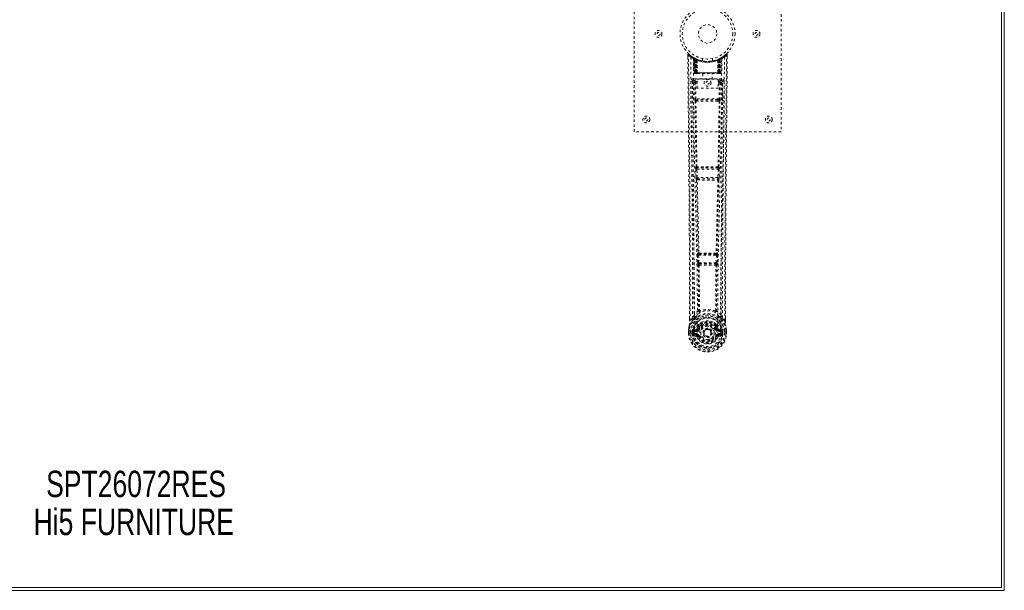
# Model space of a CAD drawing. Header units: inches. Extents: x 31.2 to 102.7, y 25.5 to 85.
# Tile 3 of 4: x 62.5 to 102.7, y 25.5 to 48.9. Entities that reach past the tile are written whole.
import ezdxf

# ---------------------------------------------------------------- set-up
doc = ezdxf.new("R2010")
doc.units = ezdxf.units.IN
doc.header["$MEASUREMENT"] = 0
doc.linetypes.add('SLD-Dashed', pattern=[0.075, 0.05, -0.025])
doc.linetypes.add('SLD-Solid', pattern=[0])
doc.layers.add('HI5-SYMBOLTEXT', color=5, linetype='SLD-Solid')
doc.styles.add('SLDTEXTSTYLE0', font='TXT', dxfattribs={"width": 0.75})

# ---------------------------------------------------------------- blocks, each defined once
blk = doc.blocks.new('SW_NOTE_0')
at = {"layer": 'HI5-SYMBOLTEXT', "color": 0, "char_height": 1.08, "attachment_point": 1, "style": 'SLDTEXTSTYLE0'}
for s, insert in [('SPT26072RES', (0, 1.392)), ('Hi5 FURNITURE', (-0.514, -0.16))]:
    blk.add_mtext(s, dxfattribs=dict(at, insert=insert))

msp = doc.modelspace()

# ---------------------------------------------------------------- linework, layer by layer
at = {"color": 7, "linetype": 'SLD-Solid', "lineweight": 15}
for p, q in [((102.574, 25.654), (102.574, 84.918)), ((102.574, 25.654), (102.574, 84.918)), ((102.692, 25.536), (102.692, 85.036)), ((31.192, 25.536), (102.692, 25.536)), ((31.31, 25.654), (102.574, 25.654)), ((31.31, 25.654), (102.574, 25.654))]:
    msp.add_line(p, q, dxfattribs=at)
at = {"color": 7, "linetype": 'SLD-Dashed', "lineweight": 0}
for p, q in [((87.574, 44.286), (87.574, 52.286)), ((93.574, 52.286), (93.574, 44.286)), ((91.331, 47.45), (91.229, 47.369)), ((89.767, 47.427), (89.768, 47.343)), ((90.005, 47.313), (89.992, 47.32)), ((90.02, 47.288), (90.006, 47.296)), ((90.027, 46.69), (90.006, 47.296)), ((90.041, 46.69), (90.02, 47.288)), ((90.09, 47.268), (90.023, 47.302)), ((90.039, 47.28), (90.062, 46.686)), ((90.107, 47.242), (90.039, 47.277)), ((90.059, 46.69), (90.039, 47.277)), ((90.066, 47.247), (90.079, 47.273)), ((90.066, 47.247), (90.066, 46.69)), ((90.071, 47.245), (90.066, 47.247)), ((90.071, 47.245), (90.084, 47.271)), ((90.071, 46.69), (90.071, 47.245)), ((90.079, 47.273), (90.084, 47.271)), ((90.08, 47.241), (90.092, 47.267)), ((90.08, 46.69), (90.08, 47.241)), ((90.084, 47.239), (90.096, 47.265)), ((90.084, 47.239), (90.084, 46.69)), ((90.091, 47.267), (90.09, 47.268)), ((90.096, 47.265), (90.092, 47.267)), ((90.098, 47.232), (90.11, 47.258)), ((90.098, 47.232), (90.098, 46.69)), ((90.102, 47.23), (90.114, 47.257)), ((90.102, 46.69), (90.102, 47.23)), ((90.107, 47.242), (90.108, 47.241)), ((90.126, 46.69), (90.107, 47.242)), ((90.108, 47.241), (90.127, 46.69)), ((90.11, 47.258), (90.114, 47.257)), ((90.153, 47.212), (90.151, 47.213)), ((90.156, 46.689), (90.151, 47.213)), ((90.153, 47.212), (90.157, 46.69)), ((90.157, 47.239), (90.154, 47.24)), ((90.374, 47.275), (90.374, 47.179)), ((90.774, 47.179), (90.774, 47.275)), ((90.99, 46.69), (90.995, 47.212)), ((90.994, 47.24), (90.991, 47.239)), ((90.997, 47.213), (90.992, 46.689)), ((90.997, 47.213), (90.995, 47.212)), ((91.02, 46.69), (91.039, 47.241)), ((91.041, 47.242), (91.022, 46.69)), ((91.034, 47.257), (91.046, 47.23)), ((91.038, 47.258), (91.064, 47.271)), ((91.038, 47.258), (91.05, 47.232)), ((91.039, 47.241), (91.041, 47.242)), ((91.109, 47.277), (91.041, 47.242)), ((91.046, 47.23), (91.046, 46.69)), ((91.049, 46.69), (91.05, 47.232)), ((91.056, 47.267), (91.052, 47.265)), ((91.052, 47.265), (91.064, 47.239)), ((91.058, 47.268), (91.056, 47.267)), ((91.056, 47.267), (91.068, 47.241)), ((91.124, 47.302), (91.058, 47.268)), ((91.064, 47.271), (91.069, 47.273)), ((91.064, 47.271), (91.076, 47.245)), ((91.064, 46.69), (91.064, 47.239)), ((91.068, 47.241), (91.068, 46.69)), ((91.069, 47.273), (91.078, 47.278)), ((91.069, 47.273), (91.082, 47.247)), ((91.082, 47.247), (91.076, 47.245)), ((91.076, 47.245), (91.076, 46.69)), ((91.081, 46.69), (91.082, 47.247)), ((91.086, 46.686), (91.109, 47.28)), ((91.088, 46.69), (91.109, 47.277)), ((91.101, 47.271), (91.096, 47.272)), ((91.107, 46.69), (91.128, 47.288)), ((91.12, 46.69), (91.141, 47.296)), ((91.141, 47.296), (91.128, 47.288)), ((91.156, 47.32), (91.142, 47.313)), ((91.22, 47.362), (91.159, 47.325)), ((91.381, 47.428), (91.351, 47.428)), ((91.38, 47.342), (91.381, 47.427)), ((90.027, 46.69), (90.041, 46.69)), ((90.066, 46.69), (90.027, 46.69)), ((90.041, 46.69), (90.08, 46.69)), ((90.054, 46.662), (90.058, 46.661)), ((90.059, 46.69), (90.126, 46.69)), ((90.059, 46.661), (90.059, 46.661)), ((90.067, 46.661), (90.072, 46.661)), ((91.076, 46.69), (90.071, 46.69)), ((90.071, 46.661), (90.08, 46.661)), ((90.08, 46.661), (90.084, 46.661)), ((90.084, 46.69), (91.064, 46.69)), ((90.089, 46.661), (90.156, 46.661)), ((90.098, 46.69), (90.102, 46.69)), ((91.046, 46.69), (90.102, 46.69)), ((90.127, 46.69), (90.126, 46.69)), ((90.156, 46.689), (90.157, 46.69)), ((90.157, 46.69), (90.99, 46.69)), ((90.158, 46.661), (90.99, 46.661)), ((90.379, 46.661), (90.379, 46.429)), ((90.769, 46.429), (90.769, 46.661)), ((90.99, 46.69), (90.992, 46.689)), ((90.992, 46.661), (91.059, 46.661)), ((91.022, 46.69), (91.02, 46.69)), ((91.022, 46.69), (91.088, 46.69)), ((91.046, 46.69), (91.049, 46.69)), ((91.063, 46.661), (91.067, 46.661)), ((91.067, 46.661), (91.077, 46.661)), ((91.068, 46.69), (91.107, 46.69)), ((91.076, 46.661), (91.081, 46.661)), ((91.12, 46.69), (91.081, 46.69)), ((91.081, 46.661), (91.081, 46.663)), ((91.088, 46.661), (91.088, 46.661)), ((91.09, 46.661), (91.093, 46.662)), ((91.107, 46.69), (91.12, 46.69)), ((89.96, 46.364), (89.957, 46.346)), ((89.958, 46.344), (89.957, 46.343)), ((89.958, 46.354), (89.958, 46.344)), ((89.958, 46.343), (89.965, 45.529)), ((90.002, 46.452), (90.002, 46.392)), ((91.146, 46.452), (90.002, 46.452)), ((90.002, 46.392), (90.15, 46.392)), ((90.05, 46.289), (90.094, 46.29)), ((90.05, 46.289), (90.057, 45.629)), ((90.094, 46.335), (90.094, 46.29)), ((90.15, 46.335), (90.094, 46.335)), ((90.101, 45.63), (90.094, 46.29)), ((90.15, 46.29), (90.094, 46.29)), ((90.15, 46.429), (91.011, 46.429)), ((90.15, 46.063), (90.15, 46.429)), ((91.011, 46.429), (91.011, 46.063)), ((91.011, 46.392), (91.146, 46.392)), ((91.011, 46.335), (91.053, 46.335)), ((91.011, 46.29), (91.053, 46.29)), ((91.053, 46.29), (91.046, 45.63)), ((91.053, 46.335), (91.053, 46.29)), ((91.098, 46.289), (91.091, 45.629)), ((91.146, 46.392), (91.146, 46.452)), ((91.183, 45.529), (91.19, 46.343)), ((91.191, 46.346), (91.187, 46.364)), ((91.19, 46.344), (91.19, 46.354)), ((91.19, 46.343), (91.19, 46.344)), ((91.011, 46.063), (90.15, 46.063)), ((90.099, 45.54), (90.148, 45.539)), ((91.046, 45.63), (90.101, 45.63)), ((90.158, 45.586), (90.11, 45.586)), ((90.99, 45.586), (90.158, 45.586)), ((91.037, 45.586), (90.99, 45.586)), ((91, 45.539), (91.049, 45.54)), ((93.574, 44.286), (87.574, 44.286)), ((90.094, 42.758), (90.105, 42.405)), ((90.107, 42.851), (90.101, 42.848)), ((90.139, 42.759), (91.009, 42.759)), ((90.149, 42.407), (90.139, 42.759)), ((90.146, 42.804), (90.152, 42.807)), ((91.002, 42.804), (90.146, 42.804)), ((90.996, 42.807), (91.002, 42.804)), ((91.009, 42.759), (90.998, 42.407)), ((91.047, 42.848), (91.041, 42.851)), ((91.054, 42.758), (91.043, 42.405)), ((90.118, 42.315), (90.119, 42.315)), ((90.998, 42.407), (90.149, 42.407)), ((90.163, 42.362), (90.163, 42.362)), ((90.163, 42.362), (90.985, 42.362)), ((90.985, 42.362), (90.985, 42.362)), ((91.029, 42.315), (91.03, 42.315)), ((90.163, 39.236), (90.175, 38.927)), ((90.186, 39.33), (90.173, 39.326)), ((90.208, 39.238), (90.94, 39.238)), ((90.22, 38.929), (90.208, 39.238)), ((90.218, 39.282), (90.231, 39.287)), ((90.93, 39.282), (90.218, 39.282)), ((90.917, 39.287), (90.93, 39.282)), ((90.94, 39.238), (90.928, 38.929)), ((90.961, 39.33), (90.974, 39.326)), ((90.984, 39.236), (90.972, 38.927)), ((90.175, 38.927), (90.178, 38.893)), ((90.194, 38.837), (90.195, 38.837)), ((90.928, 38.929), (90.22, 38.929)), ((90.239, 38.884), (90.238, 38.884)), ((90.238, 38.884), (90.91, 38.884)), ((90.91, 38.884), (90.909, 38.884)), ((90.953, 38.837), (90.954, 38.837)), ((90.972, 38.927), (90.97, 38.893)), ((89.837, 36.554), (89.837, 36.643)), ((89.838, 36.644), (89.838, 36.555)), ((89.963, 36.671), (89.867, 36.556)), ((89.963, 36.671), (90.022, 36.783)), ((91.125, 36.783), (91.185, 36.671)), ((91.281, 36.556), (91.185, 36.671)), ((91.309, 36.555), (91.309, 36.657)), ((91.31, 36.554), (91.311, 36.656)), ((89.99, 36.175), (90, 36.186)), ((90.116, 36.207), (90, 36.186)), ((90, 36.186), (90, 36.186)), ((90, 36.186), (90.001, 36.186)), ((90.193, 36.207), (90.2, 36.219)), ((90.2, 36.219), (90.227, 36.208)), ((90.202, 36.368), (90.202, 36.345)), ((90.209, 36.395), (90.221, 36.413)), ((90.226, 36.363), (90.226, 36.34)), ((90.921, 36.208), (90.948, 36.219)), ((90.922, 36.34), (90.922, 36.363)), ((90.927, 36.413), (90.938, 36.395)), ((90.945, 36.368), (90.946, 36.345)), ((90.948, 36.219), (90.955, 36.208)), ((91.147, 36.186), (91.032, 36.207)), ((91.147, 36.186), (91.157, 36.176)), ((89.794, 36.055), (89.795, 36.172)), ((89.794, 36.055), (89.798, 36.055)), ((89.795, 36.176), (89.795, 36.172)), ((89.796, 36.172), (89.795, 36.054)), ((89.798, 36.055), (89.851, 36.055)), ((89.824, 36.172), (89.824, 36.056)), ((89.851, 36.055), (89.874, 36.056)), ((89.874, 36.056), (89.88, 36.056)), ((89.88, 36.056), (90.03, 36.056)), ((89.945, 36.056), (89.946, 36.129)), ((89.945, 36.056), (89.945, 36.056)), ((89.946, 36.129), (89.946, 36.129)), ((89.975, 36.127), (89.975, 36.056)), ((89.98, 36.056), (89.975, 36.056)), ((89.976, 36.128), (89.981, 36.147)), ((89.981, 36.134), (89.98, 36.056)), ((89.981, 36.147), (89.981, 36.134)), ((89.99, 36.175), (89.987, 36.171)), ((89.998, 35.935), (90.117, 35.911)), ((90.016, 36.153), (90.145, 36.178)), ((90.016, 36.153), (90.016, 36.123)), ((90.145, 36.153), (90.016, 36.153)), ((90.145, 36.123), (90.016, 36.123)), ((90.029, 36.001), (90.029, 35.971)), ((90.029, 36.001), (90.145, 36.001)), ((90.145, 35.951), (90.029, 35.971)), ((90.029, 35.971), (90.145, 35.971)), ((90.031, 36.055), (90.031, 36.056)), ((90.145, 36.178), (90.145, 36.153)), ((90.145, 36.123), (90.145, 36.153)), ((90.145, 36.001), (90.145, 35.971)), ((90.145, 35.951), (90.145, 35.971)), ((90.205, 35.907), (90.201, 35.916)), ((90.227, 35.917), (90.205, 35.907)), ((90.417, 36.062), (90.418, 36.077)), ((90.418, 36.054), (90.417, 36.062)), ((90.943, 35.907), (90.921, 35.917)), ((90.947, 35.915), (90.943, 35.907)), ((90.997, 35.884), (90.943, 35.907)), ((91.003, 36.178), (91.132, 36.153)), ((91.003, 36.178), (91.003, 36.153)), ((91.132, 36.153), (91.003, 36.153)), ((91.003, 36.123), (91.003, 36.153)), ((91.132, 36.123), (91.003, 36.123)), ((91.003, 36.001), (91.003, 35.971)), ((91.003, 36.001), (91.119, 36.001)), ((91.119, 35.971), (91.003, 35.951)), ((91.003, 35.951), (91.003, 35.971)), ((91.003, 35.971), (91.119, 35.971)), ((91.03, 35.911), (91.149, 35.935)), ((91.117, 36.056), (91.267, 36.056)), ((91.119, 35.971), (91.119, 36.001)), ((91.132, 36.123), (91.132, 36.153)), ((91.161, 36.171), (91.157, 36.175)), ((91.167, 36.147), (91.167, 36.134)), ((91.172, 36.128), (91.167, 36.147)), ((91.167, 36.134), (91.167, 36.056)), ((91.167, 36.056), (91.173, 36.056)), ((91.202, 36.129), (91.172, 36.127)), ((91.173, 36.056), (91.172, 36.127)), ((91.202, 36.129), (91.202, 36.057)), ((91.202, 36.129), (91.202, 36.129)), ((91.267, 36.056), (91.273, 36.056)), ((91.273, 36.056), (91.296, 36.055)), ((91.296, 36.055), (91.349, 36.055)), ((91.324, 36.056), (91.323, 36.172)), ((91.349, 36.055), (91.353, 36.055)), ((91.352, 36.054), (91.352, 36.172)), ((91.353, 36.172), (91.353, 36.176)), ((91.353, 36.055), (91.353, 36.172))]:
    msp.add_line(p, q, dxfattribs=at)
at = {"color": 7, "linetype": 'SLD-Dashed', "lineweight": 0, "flags": 128}
for points in [[(89.815, 47.448), (89.808, 47.452), (89.8, 47.454), (89.792, 47.455), (89.784, 47.453), (89.777, 47.45), (89.772, 47.444), (89.769, 47.438), (89.767, 47.43)], [(89.797, 47.428), (89.805, 47.437), (89.811, 47.444), (89.816, 47.449), (89.817, 47.45)], [(91.378, 47.427), (91.376, 47.435), (91.372, 47.443), (91.367, 47.449), (91.361, 47.454), (91.354, 47.457), (91.346, 47.458), (91.339, 47.456), (91.333, 47.452)], [(89.837, 36.643), (89.835, 39.272), (89.817, 41.99), (89.793, 44.709), (89.767, 47.428)], [(89.767, 47.428), (89.768, 47.427), (89.769, 47.428), (89.776, 47.428), (89.785, 47.428), (89.791, 47.428), (89.797, 47.428)], [(89.867, 36.556), (89.868, 37.294), (89.867, 38.074), (89.865, 38.897), (89.862, 39.763), (89.858, 40.559), (89.852, 41.389), (89.851, 41.58), (89.849, 41.772), (89.847, 41.966), (89.846, 42.099), (89.845, 42.229), (89.844, 42.365), (89.843, 42.506), (89.839, 42.959), (89.834, 43.464), (89.829, 44.019), (89.826, 44.371), (89.822, 44.743), (89.818, 45.146), (89.815, 45.521), (89.81, 46.012), (89.806, 46.448), (89.802, 46.829), (89.799, 47.156), (89.797, 47.428)], [(89.886, 47.334), (89.891, 45.743), (89.91, 44.154), (89.94, 42.568), (89.978, 40.985), (90.008, 39.745), (90.031, 38.509), (90.041, 37.279), (90.031, 36.056)], [(89.995, 47.278), (90.001, 45.692), (90.022, 44.107), (90.054, 42.525), (90.095, 40.946), (90.126, 39.709), (90.151, 38.476), (90.16, 37.247), (90.148, 36.026)], [(90, 47.313), (90.006, 47.302), (90.011, 47.288)], [(90.007, 47.302), (90.008, 47.296), (90.008, 47.295)], [(90.037, 47.285), (90.038, 47.279), (90.038, 47.277)], [(90.04, 47.293), (90.046, 47.29), (90.079, 47.273)], [(91.153, 47.278), (91.146, 45.692), (91.126, 44.107), (91.093, 42.525), (91.053, 40.946), (91.021, 39.709), (90.997, 38.476), (90.987, 37.247), (90.999, 36.026)], [(91.262, 47.334), (91.256, 45.743), (91.238, 44.154), (91.207, 42.568), (91.17, 40.985), (91.14, 39.745), (91.117, 38.509), (91.107, 37.279), (91.117, 36.056)], [(91.281, 36.556), (91.28, 37.37), (91.28, 38.218), (91.283, 39.102), (91.286, 39.904), (91.289, 40.422), (91.293, 40.964), (91.297, 41.53), (91.301, 42.094), (91.305, 42.582), (91.311, 43.229), (91.317, 43.917), (91.324, 44.646), (91.331, 45.323), (91.351, 47.428)], [(91.311, 36.656), (91.313, 39.273), (91.33, 41.989), (91.355, 44.71), (91.381, 47.428)], [(90.098, 46.69), (90.09, 46.69), (90.083, 46.69), (90.076, 46.69), (90.07, 46.69), (90.065, 46.69), (90.061, 46.69), (90.059, 46.69), (90.059, 46.69)], [(90.059, 46.69), (90.06, 46.683), (90.061, 46.681)], [(90.073, 46.661), (90.073, 46.661), (90.074, 46.662), (90.076, 46.662), (90.08, 46.663)], [(90.088, 46.661), (90.089, 46.661), (90.091, 46.661)], [(90.127, 46.69), (90.131, 46.68), (90.137, 46.671)], [(90.156, 46.689), (90.141, 46.675), (90.137, 46.671)], [(90.992, 46.689), (91.007, 46.675), (91.01, 46.671)], [(91.01, 46.671), (91.017, 46.68), (91.02, 46.69)], [(91.088, 46.69), (91.088, 46.69), (91.086, 46.69), (91.083, 46.69), (91.078, 46.69), (91.072, 46.69), (91.065, 46.69), (91.057, 46.69), (91.049, 46.69)], [(91.067, 46.663), (91.071, 46.662), (91.074, 46.662), (91.075, 46.661), (91.075, 46.661)], [(89.897, 46.346), (89.901, 45.97), (89.905, 45.541), (89.909, 45.071), (89.913, 44.647), (89.916, 44.424), (89.918, 44.201), (89.92, 43.979), (89.922, 43.726), (89.925, 43.471), (89.927, 43.224), (89.932, 42.72), (89.936, 42.253), (89.94, 41.821), (89.943, 41.398), (89.947, 40.908), (89.953, 40.067), (89.958, 39.219), (89.961, 38.342), (89.963, 37.487), (89.963, 36.671)], [(89.957, 46.346), (89.98, 46.318), (90.05, 46.289)], [(89.957, 46.346), (89.988, 43.158), (90.014, 39.97), (90.022, 36.783)], [(90.094, 46.335), (90.025, 46.363), (90.002, 46.392)], [(91.146, 46.392), (91.122, 46.363), (91.053, 46.335)], [(91.098, 46.289), (91.093, 46.289), (91.083, 46.289), (91.069, 46.29), (91.053, 46.29)], [(91.098, 46.289), (91.167, 46.318), (91.188, 46.344)], [(91.125, 36.783), (91.134, 39.97), (91.16, 43.158), (91.191, 46.346)], [(91.185, 36.671), (91.184, 37.411), (91.186, 38.183), (91.189, 38.986), (91.193, 39.752), (91.198, 40.528), (91.204, 41.304), (91.21, 42.06), (91.216, 42.785), (91.223, 43.461), (91.23, 44.217), (91.237, 44.927), (91.244, 45.624), (91.251, 46.346)], [(90.101, 45.63), (90.086, 45.63), (90.071, 45.629), (90.061, 45.629), (90.057, 45.629)], [(90.066, 45.541), (90.082, 44.195), (90.107, 42.851)], [(90.141, 42.848), (90.116, 44.193), (90.099, 45.54)], [(91, 45.539), (90.788, 45.539), (90.574, 45.539), (90.359, 45.539), (90.148, 45.539)], [(90.99, 45.586), (90.786, 45.585), (90.58, 45.585), (90.368, 45.585), (90.158, 45.586)], [(91.049, 45.54), (91.032, 44.193), (91.007, 42.848)], [(91.037, 45.586), (91.054, 45.582), (91.065, 45.574)], [(91.081, 45.541), (91.065, 44.195), (91.041, 42.851)], [(91.091, 45.629), (91.087, 45.629), (91.076, 45.629), (91.062, 45.63), (91.046, 45.63)], [(90.139, 42.759), (90.13, 42.759), (90.123, 42.759), (90.115, 42.759), (90.109, 42.759), (90.103, 42.758), (90.099, 42.758), (90.096, 42.758), (90.094, 42.758)], [(91.054, 42.758), (91.052, 42.758), (91.049, 42.758), (91.045, 42.758), (91.039, 42.759), (91.032, 42.759), (91.025, 42.759), (91.017, 42.759), (91.009, 42.759)], [(90.149, 42.407), (90.141, 42.407), (90.133, 42.406), (90.126, 42.406), (90.119, 42.406), (90.114, 42.406), (90.109, 42.406), (90.106, 42.405), (90.105, 42.405)], [(90.105, 42.405), (90.107, 42.372), (90.107, 42.37)], [(90.119, 42.315), (90.154, 40.82), (90.186, 39.33)], [(90.222, 39.325), (90.189, 40.817), (90.153, 42.313)], [(90.995, 42.313), (90.959, 40.817), (90.926, 39.325)], [(91.029, 42.315), (90.994, 40.82), (90.961, 39.33)], [(91.043, 42.405), (91.041, 42.405), (91.038, 42.406), (91.034, 42.406), (91.028, 42.406), (91.022, 42.406), (91.014, 42.406), (91.006, 42.407), (90.998, 42.407)], [(91.025, 42.335), (91.026, 42.333), (91.029, 42.315)], [(91.043, 42.405), (91.041, 42.372), (91.041, 42.37)], [(90.208, 39.238), (90.2, 39.237), (90.192, 39.237), (90.185, 39.237), (90.178, 39.236), (90.173, 39.236), (90.168, 39.236), (90.165, 39.236), (90.163, 39.236)], [(90.208, 39.238), (90.207, 39.246), (90.207, 39.254), (90.209, 39.269), (90.213, 39.278), (90.218, 39.282)], [(90.93, 39.282), (90.935, 39.278), (90.938, 39.269), (90.94, 39.254), (90.94, 39.246), (90.94, 39.238)], [(90.984, 39.236), (90.982, 39.236), (90.979, 39.236), (90.975, 39.236), (90.969, 39.236), (90.963, 39.237), (90.956, 39.237), (90.948, 39.237), (90.94, 39.238)], [(90.22, 38.929), (90.212, 38.928), (90.204, 38.928), (90.197, 38.928), (90.191, 38.928), (90.185, 38.927), (90.181, 38.927), (90.177, 38.927), (90.175, 38.927)], [(90.195, 38.837), (90.205, 37.905), (90.206, 36.976)], [(90.23, 38.832), (90.241, 37.899), (90.242, 36.969)], [(90.906, 36.969), (90.906, 37.899), (90.917, 38.832)], [(90.928, 38.929), (90.927, 38.92), (90.925, 38.912), (90.921, 38.897), (90.916, 38.888), (90.913, 38.885), (90.911, 38.884), (90.91, 38.884)], [(90.972, 38.927), (90.967, 38.927), (90.957, 38.928), (90.943, 38.928), (90.928, 38.929)], [(90.953, 38.837), (90.942, 37.905), (90.941, 36.976)], [(90.005, 36.631), (89.905, 36.507), (89.825, 36.353)], [(90.204, 36.968), (90.106, 36.881), (90.022, 36.783)], [(90.115, 36.734), (90.11, 36.728), (90.101, 36.719)], [(90.204, 36.968), (90.206, 36.957), (90.21, 36.948), (90.217, 36.942), (90.224, 36.939), (90.232, 36.939), (90.24, 36.943), (90.247, 36.949), (90.252, 36.959)], [(90.242, 36.969), (90.242, 36.967), (90.243, 36.966), (90.245, 36.963), (90.252, 36.959)], [(90.896, 36.959), (90.902, 36.963), (90.905, 36.966), (90.905, 36.967), (90.906, 36.969)], [(90.896, 36.959), (90.901, 36.949), (90.907, 36.943), (90.915, 36.939), (90.923, 36.939), (90.931, 36.942), (90.937, 36.948), (90.942, 36.957), (90.944, 36.968)], [(91.125, 36.783), (91.041, 36.881), (90.944, 36.968)], [(91.047, 36.719), (91.038, 36.728), (91.032, 36.734)], [(91.142, 36.631), (91.243, 36.508), (91.323, 36.353)], [(89.825, 36.353), (89.808, 36.275), (89.795, 36.176)], [(89.795, 36.172), (89.807, 36.267), (89.823, 36.342)], [(89.825, 36.353), (89.823, 36.348), (89.823, 36.342)], [(89.867, 36.556), (89.861, 36.556), (89.855, 36.556), (89.849, 36.556), (89.844, 36.555), (89.84, 36.555), (89.838, 36.555), (89.837, 36.555), (89.837, 36.554)], [(90.143, 36.23), (90.13, 36.213), (90.116, 36.207)], [(90.202, 36.345), (90.171, 36.295), (90.143, 36.23)], [(90.347, 36.499), (90.296, 36.472), (90.221, 36.413)], [(90.255, 36.196), (90.249, 36.198), (90.244, 36.2), (90.24, 36.202), (90.236, 36.204), (90.232, 36.206), (90.23, 36.207), (90.228, 36.207), (90.227, 36.208)], [(90.927, 36.413), (90.852, 36.472), (90.801, 36.499)], [(90.948, 36.219), (90.922, 36.28), (90.893, 36.327)], [(90.893, 36.196), (90.898, 36.198), (90.903, 36.2), (90.908, 36.202), (90.912, 36.204), (90.916, 36.206), (90.918, 36.207), (90.92, 36.207), (90.921, 36.208)], [(90.946, 36.345), (90.976, 36.295), (91.005, 36.23)], [(91.005, 36.23), (91.018, 36.213), (91.032, 36.207)], [(91.31, 36.554), (91.311, 36.555), (91.31, 36.555), (91.308, 36.555), (91.304, 36.555), (91.299, 36.556), (91.293, 36.556), (91.287, 36.556), (91.281, 36.556)], [(91.324, 36.342), (91.324, 36.348), (91.323, 36.353)], [(91.353, 36.176), (91.341, 36.264), (91.323, 36.353)], [(91.353, 36.172), (91.34, 36.267), (91.324, 36.342)], [(89.795, 36.172), (89.794, 36.172), (89.795, 36.172), (89.798, 36.172), (89.802, 36.172), (89.806, 36.172), (89.812, 36.172), (89.818, 36.172), (89.824, 36.172)], [(89.824, 36.056), (89.817, 36.056), (89.811, 36.056), (89.806, 36.056), (89.801, 36.056), (89.797, 36.055), (89.795, 36.055), (89.794, 36.055), (89.794, 36.055)], [(89.795, 36.176), (89.796, 36.176), (89.798, 36.176), (89.801, 36.175), (89.804, 36.175), (89.809, 36.174), (89.814, 36.173), (89.819, 36.173), (89.824, 36.172)], [(89.975, 36.056), (89.972, 36.056), (89.965, 36.056), (89.956, 36.056), (89.945, 36.056)], [(89.946, 36.129), (89.956, 36.128), (89.965, 36.128), (89.972, 36.127), (89.975, 36.127)], [(89.975, 36.127), (89.975, 36.127), (89.976, 36.128)], [(90.016, 36.123), (89.997, 36.126), (89.981, 36.134)], [(89.986, 35.984), (90.005, 35.997), (90.029, 36.001)], [(90.999, 36.026), (90.994, 35.948), (90.971, 35.872), (90.932, 35.802), (90.878, 35.741), (90.813, 35.692), (90.738, 35.655), (90.657, 35.633), (90.574, 35.625), (90.49, 35.633), (90.41, 35.655), (90.335, 35.692), (90.269, 35.741), (90.216, 35.802), (90.176, 35.872), (90.154, 35.948), (90.148, 36.026)], [(90.255, 35.928), (90.249, 35.926), (90.244, 35.924), (90.24, 35.922), (90.236, 35.92), (90.232, 35.919), (90.23, 35.918), (90.228, 35.917), (90.227, 35.917)], [(90.893, 35.928), (90.898, 35.926), (90.903, 35.924), (90.908, 35.922), (90.912, 35.92), (90.916, 35.919), (90.918, 35.918), (90.92, 35.917), (90.921, 35.917)], [(91.119, 36.001), (91.142, 35.997), (91.162, 35.984)], [(91.167, 36.134), (91.15, 36.126), (91.132, 36.123)], [(91.172, 36.128), (91.172, 36.127), (91.172, 36.127)], [(91.353, 36.176), (91.352, 36.176), (91.35, 36.176), (91.347, 36.175), (91.343, 36.175), (91.339, 36.174), (91.334, 36.173), (91.329, 36.173), (91.323, 36.172)], [(91.323, 36.172), (91.33, 36.172), (91.336, 36.172), (91.341, 36.172), (91.346, 36.172), (91.35, 36.172), (91.352, 36.172), (91.353, 36.172), (91.353, 36.172)], [(91.353, 36.055), (91.354, 36.055), (91.353, 36.055), (91.35, 36.055), (91.347, 36.055), (91.342, 36.056), (91.336, 36.056), (91.33, 36.056), (91.324, 36.056)]]:
    msp.add_lwpolyline(points, dxfattribs=at)
at = {"color": 7, "linetype": 'SLD-Dashed', "lineweight": 0}
for centre, radius in [((90.574, 48.286), 1.125), ((90.574, 48.286), 1.03), ((90.574, 48.286), 0.376), ((88.574, 48.286), 0.14), ((88.574, 48.286), 0.0625), ((92.574, 48.286), 0.141), ((92.574, 48.286), 0.0625), ((90.574, 46.286), 0.141), ((90.574, 46.286), 0.0625), ((88.074, 44.786), 0.141), ((88.074, 44.786), 0.0625), ((93.074, 44.786), 0.141), ((93.074, 44.786), 0.0625), ((90.574, 36.062), 0.7), ((90.574, 36.062), 0.69), ((90.574, 36.062), 0.623), ((90.574, 36.062), 0.32), ((90.574, 36.062), 0.275), ((90.574, 36.062), 0.188), ((90.574, 36.062), 0.157), ((90.574, 36.062), 0.142), ((90.574, 36.062), 0.14), ((90.574, 36.062), 0.138)]:
    msp.add_circle(centre, radius, dxfattribs=at)
for centre, radius, start, end in [((89.797, 47.428), 0.03, 47.848, 180.5292), ((90.569, 48.28), 1.12, 227.8958, 235.3632), ((90.578, 48.28), 1.12, 304.6371, 312.1019), ((91.351, 47.428), 0.03, 359.4717, 132.1511), ((91.295, 47.398), 0.0633, 28.5158, 55.8927), ((90.568, 48.321), 1.2, 228.1041, 235.3369), ((90.574, 48.287), 1.158, 227.8714, 312.1369), ((89.916, 47.334), 0.03, 55.9267, 179.7348), ((90.56, 48.521), 1.365, 240.418, 245.5475), ((90.574, 48.286), 1.127, 235.3416, 240.474), ((89.976, 47.295), 0.03, 1.9849, 58.9176), ((90.542, 48.232), 1.065, 238.8982, 239.8297), ((89.957, 47.259), 0.0707, 31.4602, 58.8912), ((90.036, 47.266), 0.0429, 114.1768, 162.9835), ((90.574, 48.318), 1.19, 240.8801, 299.1199), ((89.99, 47.287), 0.0299, 1.9031, 59.6981), ((90.49, 48.139), 0.958, 239.6193, 242.5247), ((90.584, 48.308), 1.154, 239.9253, 243.9574), ((90.564, 47.921), 0.837, 228.2592, 233.5251), ((90.574, 48.286), 1.127, 240.4733, 299.5267), ((90.551, 47.901), 0.811, 229.0934, 234.4531), ((90.009, 47.276), 0.0299, 1.7984, 60.7571), ((90.574, 48.286), 1.128, 240.7819, 245.709), ((90.009, 47.276), 0.03, 16.8599, 61.2493), ((90.562, 47.909), 0.821, 230.3925, 235.5903), ((90.574, 48.285), 1.155, 244.2143, 295.7857), ((90.574, 48.285), 1.155, 244.9105, 295.0895), ((90.077, 47.241), 0.0297, 1.4827, 64.4695), ((90.078, 47.24), 0.0297, 1.4764, 64.5493), ((90.574, 48.285), 1.155, 245.8866, 294.1134), ((90.53, 47.838), 0.731, 234.752, 238.7711), ((90.125, 47.229), 0.0311, 328.321, 19.6503), ((90.123, 47.23), 0.0345, 328.9659, 15.1477), ((90.574, 48.249), 1.12, 247.9256, 292.0744), ((91.024, 47.23), 0.0345, 164.8384, 211.048), ((91.023, 47.229), 0.031, 160.2177, 211.6924), ((90.616, 47.84), 0.734, 301.2412, 305.2414), ((90.682, 48.054), 0.872, 293.5613, 295.4799), ((91.093, 47.165), 0.109, 91.2471, 120.4804), ((91.069, 47.24), 0.0297, 115.4507, 178.5236), ((91.071, 47.241), 0.0297, 115.5233, 178.5246), ((90.586, 47.909), 0.821, 304.4097, 309.6075), ((90.599, 47.898), 0.807, 305.5345, 310.9189), ((91.125, 47.145), 0.137, 89.4088, 113.5142), ((90.579, 47.926), 0.844, 306.4965, 311.7192), ((91.139, 47.276), 0.0299, 119.2539, 178.1984), ((90.72, 48.034), 0.836, 298.7915, 300.3493), ((91.158, 47.287), 0.0299, 120.3019, 178.0969), ((90.574, 48.286), 1.127, 299.526, 304.6584), ((91.112, 47.266), 0.0429, 17.0146, 65.8219), ((91.171, 47.295), 0.03, 121.0773, 178.0202), ((90.589, 48.52), 1.364, 294.449, 299.5855), ((91.232, 47.334), 0.03, 0.2615, 124.077), ((90.576, 48.326), 1.206, 304.6792, 311.8728), ((90.057, 46.691), 0.03, 181.9942, 269.9952), ((90.059, 46.692), 0.0305, 182.3693, 249.3642), ((90.071, 46.691), 0.03, 181.9767, 246.5646), ((90.071, 46.693), 0.0315, 237.9447, 270.6795), ((90.089, 46.691), 0.03, 181.9327, 269.94), ((90.087, 46.55), 0.114, 100.0907, 103.9727), ((90.885, 46.687), 0.818, 179.7658, 181.6405), ((90.484, 46.683), 0.412, 179.0187, 183.0429), ((90.503, 46.683), 0.423, 179.0446, 182.9706), ((90.506, 46.683), 0.422, 179.0353, 182.9706), ((90.544, 46.683), 0.446, 179.0944, 182.8187), ((90.544, 46.683), 0.442, 179.0835, 182.8389), ((90.156, 46.691), 0.0299, 181.7989, 269.8127), ((90.158, 46.688), 0.0265, 218.3672, 269.3841), ((90.989, 46.688), 0.0266, 270.8027, 321.446), ((90.992, 46.691), 0.0299, 270.1893, 358.2037), ((90.6, 46.683), 0.446, 357.1813, 0.9056), ((90.604, 46.683), 0.446, 357.1813, 0.9056), ((91.054, 46.696), 0.0353, 261.8131, 350.6747), ((91.059, 46.691), 0.03, 270.0619, 358.0654), ((90.641, 46.683), 0.422, 357.0374, 0.9659), ((90.219, 46.687), 0.848, 358.418, 0.2259), ((90.665, 46.683), 0.412, 356.9444, 0.9754), ((91.076, 46.693), 0.0314, 269.3036, 302.3798), ((91.06, 46.547), 0.118, 75.8798, 79.5824), ((91.077, 46.691), 0.03, 293.4941, 358.0265), ((91.09, 46.691), 0.03, 270.0094, 358.0012), ((91.089, 46.692), 0.0305, 290.7198, 357.6339), ((90.002, 46.347), 0.105, 89.9158, 180.6366), ((89.939, 43.486), 2.861, 89.64, 90.8418), ((90.002, 46.347), 0.045, 90.0224, 157.9872), ((90.095, 46.29), 0.0451, 90.4258, 180.3581), ((91.053, 46.29), 0.0451, 359.6174, 89.5736), ((91.146, 46.347), 0.105, 359.3659, 90.0816), ((91.146, 46.347), 0.045, 22.0128, 89.9776), ((91.208, 43.471), 2.875, 89.1624, 90.358), ((90.346, 45.616), 0.289, 177.3538, 195.0212), ((90.112, 45.54), 0.0456, 91.922, 179.0018), ((90.092, 45.797), 0.258, 264.2214, 271.5601), ((90.174, 45.546), 0.075, 147.9979, 184.8137), ((90.178, 45.622), 0.0773, 174.5352, 208.3813), ((90.212, 45.549), 0.0652, 146.4388, 189.4343), ((90.935, 45.549), 0.0652, 350.5383, 33.553), ((90.969, 45.622), 0.0773, 331.6291, 5.4591), ((90.973, 45.546), 0.0757, 355.3516, 31.8355), ((91.055, 45.798), 0.258, 268.4472, 275.7754), ((91.043, 45.543), 0.0384, 357.0771, 55.3643), ((90.802, 45.616), 0.289, 344.982, 2.6462), ((90.314, 42.786), 0.222, 163.6411, 187.1173), ((90.146, 42.849), 0.0451, 181.9441, 269.4404), ((90.152, 42.852), 0.0451, 181.9691, 269.4236), ((90.133, 42.983), 0.136, 258.8597, 273.2832), ((90.197, 42.773), 0.0601, 148.5928, 193.1041), ((90.197, 42.841), 0.057, 172.6041, 216.4884), ((90.574, 6.715), 36.136, 89.3136, 90.6865), ((90.574, 9.784), 33.026, 89.2675, 90.7325), ((90.996, 42.852), 0.0451, 270.5785, 358.0333), ((90.951, 42.841), 0.0567, 323.3893, 7.5189), ((91.001, 42.849), 0.0451, 270.5596, 358.0559), ((90.951, 42.773), 0.0601, 346.903, 31.4001), ((91.014, 42.984), 0.136, 266.742, 281.1117), ((90.834, 42.786), 0.222, 352.8834, 16.3582), ((90.224, 42.366), 0.118, 177.9822, 205.3709), ((90.164, 42.317), 0.0451, 90.6367, 181.6266), ((90.163, 42.317), 0.0451, 90.6322, 181.6282), ((90.145, 42.436), 0.123, 257.6591, 273.6576), ((90.212, 42.401), 0.0626, 174.4764, 218.4603), ((90.222, 42.324), 0.0697, 146.9361, 189.0829), ((90.574, 75.886), 33.576, 269.2814, 270.7186), ((90.574, 75.71), 33.351, 269.2944, 270.7056), ((90.936, 42.401), 0.0626, 321.5425, 5.5207), ((90.985, 42.318), 0.0433, 22.7738, 90.2205), ((90.926, 42.324), 0.0697, 350.9197, 33.0612), ((90.985, 42.317), 0.0451, 358.3718, 89.3678), ((91.003, 42.437), 0.125, 266.4445, 282.2387), ((90.923, 42.366), 0.118, 334.6373, 2.0209), ((90.326, 39.263), 0.165, 157.6356, 189.404), ((90.219, 39.328), 0.0451, 182.4886, 269.1379), ((90.231, 39.332), 0.0451, 182.605, 269.1009), ((90.215, 39.417), 0.092, 251.469, 273.9877), ((90.574, 2.299), 37.028, 89.4553, 90.5445), ((90.283, 39.319), 0.0613, 173.9391, 211.5309), ((90.574, 6.395), 32.893, 89.4021, 90.5979), ((90.916, 39.332), 0.0451, 270.899, 357.3952), ((90.865, 39.318), 0.0607, 328.3045, 6.2255), ((90.932, 39.417), 0.0919, 266.0221, 288.5458), ((90.929, 39.328), 0.0451, 270.8621, 357.5114), ((90.822, 39.263), 0.165, 350.5971, 22.3632), ((90.271, 38.889), 0.0933, 177.5366, 214.1354), ((90.239, 38.839), 0.0451, 91.0388, 182.1471), ((90.24, 38.838), 0.0451, 91.0442, 182.1533), ((90.224, 38.919), 0.0879, 250.2473, 273.9536), ((90.278, 38.927), 0.0588, 177.8309, 226.6359), ((90.317, 38.844), 0.0873, 153.1885, 188.1897), ((90.574, 71.566), 32.736, 269.3991, 270.6007), ((90.574, 72.252), 33.37, 269.4251, 270.5749), ((90.908, 38.838), 0.0451, 357.8489, 88.9549), ((90.831, 38.844), 0.0873, 351.8103, 26.8115), ((90.909, 38.839), 0.0451, 357.8529, 88.9612), ((90.923, 38.92), 0.0889, 266.1784, 289.6244), ((90.877, 38.889), 0.0933, 325.8676, 2.4616), ((90.574, 36.048), 0.965, 70.5267, 109.4745), ((90.574, 36.062), 0.787, 8.3239, 171.6761), ((90.574, 36.062), 0.758, 8.3239, 171.6761), ((90.574, 36.062), 0.632, 6.0643, 173.9357), ((90.425, 37.119), 0.644, 224.0892, 229.2599), ((90.574, 36.062), 0.602, 6.2697, 173.7303), ((91.55, 35.055), 2.206, 131.0598, 134.4293), ((90.083, 36.786), 0.0608, 182.384, 301.9673), ((90.842, 36.225), 0.887, 129.1301, 144.971), ((90.192, 36.975), 0.0143, 327.5511, 3.3602), ((90.265, 36.972), 0.0608, 183.6684, 286.5438), ((90.238, 37.049), 0.0795, 246.0507, 272.5056), ((90.328, 36.977), 0.0786, 193.3231, 233.7398), ((90.574, 36.121), 0.844, 69.7725, 110.2275), ((90.883, 36.972), 0.0608, 253.4562, 356.3316), ((90.819, 36.977), 0.0786, 306.2602, 346.6769), ((90.306, 36.225), 0.888, 35.0295, 50.8694), ((90.909, 37.049), 0.0795, 267.493, 293.9494), ((90.956, 36.975), 0.0143, 176.6398, 212.4489), ((91.065, 36.786), 0.0608, 238.0298, 357.6188), ((89.6, 35.057), 2.204, 45.5693, 48.943), ((90.723, 37.118), 0.643, 310.7354, 315.9153), ((88.636, 36.526), 1.202, 351.1876, 1.3423), ((86.247, 37.195), 3.676, 346.7621, 349.9896), ((90.437, 35.972), 0.491, 116.1274, 155.5123), ((90.381, 35.966), 0.44, 113.9353, 149.9018), ((90.146, 36.208), 0.0299, 181.0018, 268.9478), ((90.174, 36.235), 0.031, 190.169, 328.1956), ((90.145, 36.242), 0.089, 270, 337.226), ((90.143, 36.234), 0.0565, 271.9565, 331.5648), ((90.145, 36.242), 0.119, 269.9986, 337.227), ((90.639, 36.066), 0.465, 145.8378, 160.7947), ((90.247, 36.371), 0.0444, 147.3962, 184.9986), ((90.224, 36.413), 0.0506, 244.3305, 271.7445), ((90.232, 36.348), 0.0305, 185.6324, 316.064), ((90.224, 36.391), 0.0504, 244.2272, 271.7462), ((90.261, 36.418), 0.0404, 187.3006, 232.784), ((90.574, 36.051), 0.453, 39.7482, 140.251), ((90.259, 36.362), 0.0326, 132.1631, 178.3674), ((90.254, 36.364), 0.0371, 220.1735, 270.7215), ((90.574, 36.062), 0.376, 22.774, 157.226), ((90.574, 36.025), 0.494, 46.9721, 133.0279), ((90.574, 36.068), 0.411, 39.0116, 140.9884), ((90.574, 36.062), 0.346, 22.7743, 157.2257), ((90.574, 36.062), 0.275, 89.9999, 270.0001), ((90.574, 36.081), 0.476, 61.4728, 118.526), ((90.574, 36.062), 0.157, 65.1542, 110.0596), ((90.574, 36.062), 0.275, 269.9998, 90.0002), ((90.915, 36.348), 0.0305, 223.9307, 354.3728), ((90.894, 36.364), 0.0371, 269.2785, 319.8265), ((91.003, 36.242), 0.119, 202.773, 270.0014), ((90.887, 36.418), 0.0404, 307.2389, 352.6765), ((90.889, 36.362), 0.0326, 1.6413, 47.8282), ((91.003, 36.242), 0.089, 202.774, 270), ((90.923, 36.413), 0.0506, 268.248, 295.688), ((90.924, 36.391), 0.0505, 268.2818, 295.7449), ((90.706, 35.967), 0.497, 24.8144, 63.6297), ((90.901, 36.371), 0.0444, 355.0078, 32.6963), ((90.767, 35.966), 0.439, 30.0687, 66.0863), ((90.974, 36.235), 0.031, 211.5939, 350.05), ((91.005, 36.235), 0.0567, 208.2285, 267.9799), ((91.002, 36.208), 0.0299, 271.0454, 359.0095), ((94.901, 37.195), 3.676, 190.0104, 193.2379), ((92.512, 36.526), 1.202, 178.6564, 188.8137), ((90.574, 36.062), 0.78, 180, 359.4852), ((90.574, 36.062), 0.78, 180.5288, 359.4712), ((90.574, 36.062), 0.75, 180.4561, 359.5439), ((90.574, 36.062), 0.629, 180.5444, 359.4556), ((90.574, 36.062), 0.599, 180.5443, 359.4557), ((90.574, 36.062), 0.593, 180.5524, 187.6091), ((90.095, 36.131), 0.115, 159.6957, 172.2783), ((90.19, 36.011), 0.206, 187.6643, 201.652), ((90.015, 36.184), 0.0305, 203.8312, 270.9615), ((90.028, 35.941), 0.0299, 88.0558, 192.102), ((90.574, 36.049), 0.543, 179.366, 0.634), ((90.149, 36.275), 0.249, 241.7052, 269.8614), ((90.146, 35.921), 0.0301, 91.457, 197.6222), ((90.108, 35.867), 0.0455, 22.5169, 78.6586), ((90.145, 35.882), 0.119, 22.773, 90.0014), ((90.145, 35.882), 0.089, 22.774, 90), ((90.139, 35.879), 0.0714, 30.3134, 85.248), ((90.723, 34.596), 1.41, 111.5688, 113.9798), ((90.574, 36.062), 0.459, 202.774, 337.226), ((90.574, 36.062), 0.4, 202.774, 337.226), ((90.574, 36.062), 0.376, 202.774, 337.226), ((90.574, 36.062), 0.346, 202.7743, 337.2257), ((91.003, 35.882), 0.119, 89.9986, 157.227), ((91.003, 35.882), 0.089, 90, 157.226), ((91.009, 35.879), 0.0715, 94.7869, 149.7544), ((91.039, 35.867), 0.0455, 101.3611, 157.4594), ((91.001, 36.267), 0.242, 269.737, 298.8241), ((91.002, 35.921), 0.0301, 342.3484, 88.5723), ((91.12, 35.941), 0.0299, 347.894, 91.9482), ((91.133, 36.184), 0.0305, 269.0412, 336.1662), ((90.958, 36.011), 0.206, 338.3429, 352.3369), ((91.083, 36.139), 0.0842, 5.3957, 22.6303), ((90.574, 36.062), 0.593, 352.3909, 359.4476), ((91.179, 35.183), 0.874, 88.484, 90.4271), ((91.323, 36.172), 0.03, 0.2178, 5.2738)]:
    msp.add_arc(centre, radius, start, end, dxfattribs=at)

# ---------------------------------------------------------------- block references
at = {"layer": 'HI5-SYMBOLTEXT', "color": 5}
msp.add_blockref('SW_NOTE_0', (63.566, 29.035), dxfattribs=at)

doc.saveas('drawing.dxf')
